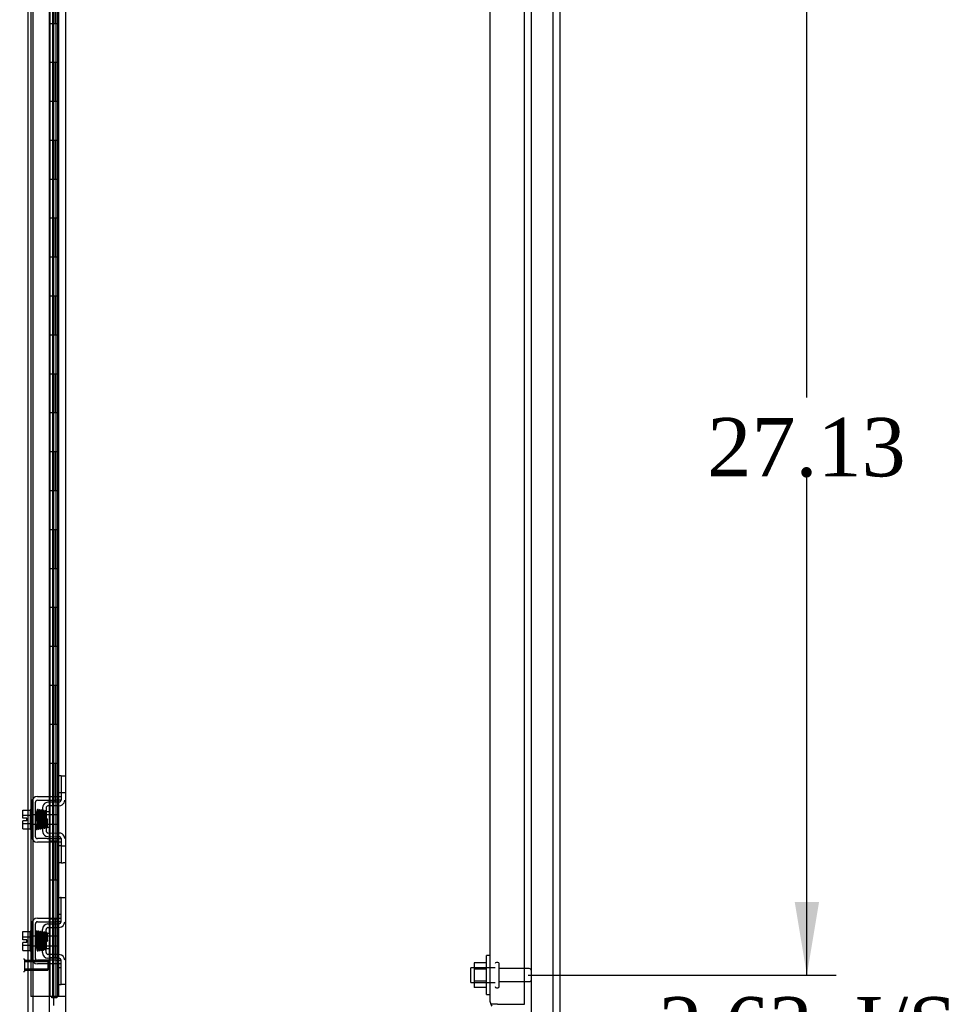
# Model space of a CAD drawing. Header units: inches. Extents: x 1 to 359, y -2 to 239.
# Tile 23 of 46: x 168 to 192, y 92 to 118. Entities that reach past the tile are written whole.
import ezdxf
from ezdxf.enums import TextEntityAlignment as Align
from ezdxf.lldxf.tags import DXFTag

# ---------------------------------------------------------------- set-up
doc = ezdxf.new("R2010")
doc.units = ezdxf.units.IN
doc.header["$MEASUREMENT"] = 0
for name, color, linetype in [('COM42667', 7, 'Continuous'), ('COM42780', 7, 'Continuous'), ('COM43132', 7, 'Continuous'), ('COM52167-9', 7, 'Continuous'), ('COM54746-56', 7, 'Continuous'), ('COM55738-22', 7, 'Continuous'), ('COM70220', 7, 'Continuous'), ('COM71188-1', 7, 'Continuous'), ('Default', 7, 'Continuous'), ('NTS166105', 7, 'Continuous'), ('SCC19011', 7, 'Continuous'), ('SPR20265', 7, 'Continuous'), ('STD26089', 7, 'Continuous'), ('STD26258', 7, 'Continuous'), ('WAF25035', 7, 'Continuous'), ('WAF25059', 7, 'Continuous')]:
    doc.layers.add(name, color=color, linetype=linetype)
doc.styles.add('SEACAD_Times_New_Roman', font='times.ttf')
tags = doc.linetypes.add('HIDDEN2', pattern=[0.1875, 0.125, -0.0625]).pattern_tags.tags
tags[6:7] = [DXFTag(74, 4), DXFTag(75, 0), DXFTag(340, '0'), DXFTag(46, 0.0), DXFTag(50, 0.0), DXFTag(44, 0.0), DXFTag(45, 0.0)]
tags[4:5] = [DXFTag(74, 4), DXFTag(75, 0), DXFTag(340, '0'), DXFTag(46, 0.0), DXFTag(50, 0.0), DXFTag(44, 0.0), DXFTag(45, 0.0)]
doc.dimstyles.new('HAMMOND_(STH_-_300x200)', dxfattribs={"dimtxt": 1.5, "dimasz": 1.875, "dimexe": 0.75, "dimexo": 0.75, "dimgap": 0.375, "dimtad": 0, "dimtih": 1, "dimtoh": 1, "dimzin": 0, "dimdsep": 46, "dimtxsty": 'SEACAD_Times_New_Roman', "dimblk1": '_SE_FILLED', "dimblk2": '_SE_FILLED', "dimsah": 1, "dimcen": 0.75, "dimadec": 0, "dimazin": 0, "dimtfac": 0.8, "dimtofl": 0, "dimtmove": 0, "dimatfit": 3, "dimfxl": 0, "dimtolj": 1, "dimtzin": 0, "dimarcsym": 0})

# ---------------------------------------------------------------- blocks, each defined once
blk = doc.blocks.new('SE2')
at = {"layer": 'COM42667', "color": 7, "linetype": 'HIDDEN2'}
for p, q in [((168.674, 97.691), (168.93, 97.691)), ((168.93, 97.691), (168.99, 97.691)), ((168.99, 97.691), (169.157, 97.691)), ((169.157, 97.691), (169.282, 97.691)), ((169.282, 97.633), (169.282, 97.596)), ((168.531, 96.657), (168.531, 97.548)), ((168.626, 96.657), (168.626, 97.548)), ((168.674, 97.596), (168.93, 97.596)), ((168.93, 97.596), (168.99, 97.596)), ((168.99, 97.596), (169.157, 97.596)), ((169.282, 97.596), (169.157, 97.596)), ((168.93, 96.609), (168.674, 96.609)), ((168.93, 96.514), (168.674, 96.514)), ((168.93, 96.609), (168.99, 96.609)), ((168.99, 96.514), (168.93, 96.514)), ((168.99, 96.609), (169.157, 96.609)), ((169.157, 96.514), (168.99, 96.514)), ((169.157, 96.609), (169.282, 96.609)), ((169.282, 96.514), (169.157, 96.514)), ((169.282, 96.609), (169.282, 96.571)), ((168.531, 93.533), (168.531, 94.424)), ((168.626, 93.533), (168.626, 94.424)), ((168.674, 94.567), (169.157, 94.567)), ((168.674, 94.472), (169.157, 94.472)), ((169.157, 94.567), (169.282, 94.567)), ((169.282, 94.472), (169.157, 94.472)), ((169.157, 93.485), (168.674, 93.485)), ((169.157, 93.39), (168.674, 93.39)), ((169.157, 93.485), (169.282, 93.485)), ((169.282, 93.39), (169.157, 93.39))]:
    blk.add_line(p, q, dxfattribs=at)
for centre, radius, start, end in [((168.674, 97.548), 0.143, 90, 180), ((168.674, 97.548), 0.048, 90, 180), ((168.674, 96.657), 0.143, 180, 270), ((168.674, 96.657), 0.048, 180, 270), ((168.674, 94.424), 0.143, 90, 180), ((168.674, 94.424), 0.048, 90, 180), ((168.674, 93.533), 0.143, 180, 270), ((168.674, 93.533), 0.048, 180, 270)]:
    blk.add_arc(centre, radius, start, end, dxfattribs=at)
at = {"layer": 'COM42780', "color": 7, "linetype": 'HIDDEN2'}
for p, q in [((169.285, 98.218), (169.217, 98.218)), ((169.217, 98.218), (169.217, 97.781)), ((169.285, 98.218), (169.285, 97.781)), ((169.285, 98.218), (169.335, 98.218)), ((169.335, 98.218), (169.377, 98.218)), ((169.285, 97.781), (169.217, 97.781)), ((169.282, 97.781), (169.282, 97.633)), ((169.335, 97.781), (169.285, 97.781)), ((169.377, 97.781), (169.335, 97.781)), ((168.805, 97.399), (168.805, 96.805)), ((168.945, 97.542), (168.891, 97.531)), ((168.9, 97.399), (168.9, 96.805)), ((169.235, 97.547), (168.945, 97.542)), ((169.236, 97.452), (168.947, 97.447)), ((168.995, 97.297), (168.9, 97.297)), ((168.995, 96.907), (168.995, 97.297)), ((168.9, 96.907), (168.995, 96.907)), ((168.891, 96.674), (168.945, 96.662)), ((168.945, 96.662), (169.235, 96.657)), ((168.947, 96.757), (169.236, 96.752)), ((169.285, 96.424), (169.217, 96.424)), ((169.217, 96.424), (169.217, 95.987)), ((169.282, 96.571), (169.282, 96.424)), ((169.285, 96.424), (169.285, 95.987)), ((169.285, 96.424), (169.335, 96.424)), ((169.335, 96.424), (169.377, 96.424)), ((169.285, 95.987), (169.217, 95.987)), ((169.285, 95.987), (169.335, 95.987)), ((169.377, 95.987), (169.335, 95.987)), ((169.217, 94.657), (169.217, 95.094)), ((169.217, 95.094), (169.268, 95.094)), ((169.282, 95.094), (169.268, 95.094)), ((169.282, 94.844), (169.282, 95.094)), ((169.282, 95.094), (169.377, 95.094)), ((169.268, 94.657), (169.217, 94.657)), ((169.268, 94.657), (169.282, 94.657)), ((169.282, 94.471), (169.282, 94.844)), ((168.945, 94.418), (169.235, 94.423)), ((168.805, 93.681), (168.805, 94.275)), ((168.9, 93.681), (168.9, 94.275)), ((168.995, 94.173), (168.9, 94.173)), ((168.947, 94.323), (169.236, 94.328)), ((168.995, 94.173), (168.995, 93.783)), ((168.9, 93.783), (168.995, 93.783)), ((169.236, 93.628), (168.947, 93.633)), ((169.235, 93.533), (168.945, 93.538)), ((169.282, 93.113), (169.282, 93.485)), ((169.217, 92.863), (169.217, 93.3)), ((169.217, 93.3), (169.268, 93.3)), ((169.282, 93.3), (169.268, 93.3)), ((169.282, 92.863), (169.282, 93.113)), ((169.217, 92.863), (169.268, 92.863)), ((169.268, 92.863), (169.282, 92.863)), ((169.377, 92.863), (169.282, 92.863))]:
    blk.add_line(p, q, dxfattribs=at)
for centre, radius, start, end in [((168.948, 97.399), 0.143, 113.3335, 180), ((168.948, 97.399), 0.048, 91, 180), ((169.234, 97.595), 0.048, 271, 0), ((169.234, 97.595), 0.143, 271, 333.0918), ((169.234, 97.595), 0.143, 333.0918, 0), ((168.948, 96.805), 0.143, 180, 246.6665), ((168.948, 96.805), 0.048, 180, 269), ((169.234, 96.609), 0.048, 0, 89), ((169.234, 96.609), 0.143, 26.9082, 89), ((169.234, 96.609), 0.143, 0, 26.9082), ((168.948, 94.275), 0.143, 91, 180), ((169.234, 94.471), 0.048, 271, 0), ((169.234, 94.471), 0.143, 271, 0), ((168.948, 94.275), 0.048, 91, 180), ((168.948, 93.681), 0.143, 180, 269), ((168.948, 93.681), 0.048, 180, 269), ((169.234, 93.485), 0.143, 0, 89), ((169.234, 93.485), 0.048, 0, 89)]:
    blk.add_arc(centre, radius, start, end, dxfattribs=at)
at = {"layer": 'COM43132', "color": 7, "linetype": 'HIDDEN2'}
for p, q in [((180.313, 92.413), (180.313, 148.043)), ((181.188, 92.353), (181.188, 148.103)), ((180.313, 92.413), (180.313, 92.412)), ((180.313, 92.413), (180.313, 92.413)), ((180.498, 92.353), (180.349, 92.353)), ((180.498, 92.353), (181.188, 92.353))]:
    blk.add_line(p, q, dxfattribs=at)
for start, end in [(180, 180.0589), (180.1208, 216.194)]:
    blk.add_arc((180.498, 92.413), 0.185, start, end, dxfattribs=at)
blk.add_open_spline([(180.349, 92.353), (180.337, 92.363), (180.328, 92.373), (180.319, 92.388), (180.317, 92.393), (180.314, 92.403), (180.313, 92.408), (180.313, 92.413)], degree=3, knots=[0, 0, 0, 0, 0.5, 0.5, 0.75, 0.75, 1, 1, 1, 1], dxfattribs=at)
at = {"layer": 'COM52167-9', "color": 7, "linetype": 'Continuous'}
blk.add_line((168.99, 91.353), (168.99, 149.75), dxfattribs=at)
at = {"layer": 'COM52167-9', "color": 7, "linetype": 'HIDDEN2'}
blk.add_line((169.095, 92.326), (169.095, 126.488), dxfattribs=at)
at = {"layer": 'COM54746-56', "color": 7, "linetype": 'HIDDEN2'}
for p, q in [((168.504, 148.551), (168.504, 92.551)), ((169.059, 148.551), (169.059, 92.551)), ((169.159, 92.551), (169.159, 148.551)), ((169.109, 117.551), (169.109, 118.551)), ((169.15, 117.551), (169.15, 118.551)), ((169.226, 117.551), (169.226, 118.551)), ((169.098, 116.551), (169.098, 117.551)), ((169.195, 117.551), (169.226, 117.551)), ((169.221, 117.551), (169.221, 116.551)), ((169.226, 116.551), (169.226, 117.551)), ((169.109, 115.551), (169.109, 116.551)), ((169.15, 115.551), (169.15, 116.551)), ((169.195, 116.551), (169.226, 116.551)), ((169.226, 115.551), (169.226, 116.551)), ((169.098, 114.551), (169.098, 115.551)), ((169.195, 115.551), (169.226, 115.551)), ((169.221, 115.551), (169.221, 114.551)), ((169.226, 114.551), (169.226, 115.551)), ((169.109, 113.551), (169.109, 114.551)), ((169.15, 113.551), (169.15, 114.551)), ((169.195, 114.551), (169.226, 114.551)), ((169.226, 113.551), (169.226, 114.551)), ((169.098, 112.551), (169.098, 113.551)), ((169.195, 113.551), (169.226, 113.551)), ((169.221, 113.551), (169.221, 112.551)), ((169.226, 112.551), (169.226, 113.551)), ((169.109, 111.551), (169.109, 112.551)), ((169.15, 111.551), (169.15, 112.551)), ((169.195, 112.551), (169.226, 112.551)), ((169.226, 111.551), (169.226, 112.551)), ((169.098, 110.551), (169.098, 111.551)), ((169.195, 111.551), (169.226, 111.551)), ((169.221, 111.551), (169.221, 110.551)), ((169.226, 110.551), (169.226, 111.551)), ((169.109, 109.551), (169.109, 110.551)), ((169.15, 109.551), (169.15, 110.551)), ((169.195, 110.551), (169.226, 110.551)), ((169.226, 109.551), (169.226, 110.551)), ((169.098, 108.551), (169.098, 109.551)), ((169.195, 109.551), (169.226, 109.551)), ((169.221, 109.551), (169.221, 108.551)), ((169.226, 108.551), (169.226, 109.551)), ((169.109, 107.551), (169.109, 108.551)), ((169.15, 107.551), (169.15, 108.551)), ((169.195, 108.551), (169.226, 108.551)), ((169.226, 107.551), (169.226, 108.551)), ((169.098, 106.551), (169.098, 107.551)), ((169.195, 107.551), (169.226, 107.551)), ((169.221, 107.551), (169.221, 106.551)), ((169.226, 106.551), (169.226, 107.551)), ((169.109, 105.551), (169.109, 106.551)), ((169.15, 105.551), (169.15, 106.551)), ((169.195, 106.551), (169.226, 106.551)), ((169.226, 105.551), (169.226, 106.551)), ((169.098, 104.551), (169.098, 105.551)), ((169.195, 105.551), (169.226, 105.551)), ((169.221, 105.551), (169.221, 104.551)), ((169.226, 104.551), (169.226, 105.551)), ((169.109, 103.551), (169.109, 104.551)), ((169.15, 103.551), (169.15, 104.551)), ((169.195, 104.551), (169.226, 104.551)), ((169.226, 103.551), (169.226, 104.551)), ((169.098, 102.551), (169.098, 103.551)), ((169.195, 103.551), (169.226, 103.551)), ((169.221, 103.551), (169.221, 102.551)), ((169.226, 102.551), (169.226, 103.551)), ((169.109, 101.551), (169.109, 102.551)), ((169.15, 101.551), (169.15, 102.551)), ((169.195, 102.551), (169.226, 102.551)), ((169.226, 101.551), (169.226, 102.551)), ((169.098, 100.551), (169.098, 101.551)), ((169.195, 101.551), (169.226, 101.551)), ((169.221, 101.551), (169.221, 100.551)), ((169.226, 100.551), (169.226, 101.551)), ((169.109, 99.551), (169.109, 100.551)), ((169.15, 99.551), (169.15, 100.551)), ((169.195, 100.551), (169.226, 100.551)), ((169.226, 99.551), (169.226, 100.551)), ((169.098, 98.551), (169.098, 99.551)), ((169.195, 99.551), (169.226, 99.551)), ((169.221, 99.551), (169.221, 98.551)), ((169.226, 98.551), (169.226, 99.551)), ((169.109, 97.551), (169.109, 98.551)), ((169.15, 97.551), (169.15, 98.551)), ((169.195, 98.551), (169.226, 98.551)), ((169.226, 97.551), (169.226, 98.551)), ((169.098, 96.551), (169.098, 97.551)), ((169.195, 97.551), (169.226, 97.551)), ((169.221, 97.551), (169.221, 96.551)), ((169.226, 96.551), (169.226, 97.551)), ((169.109, 95.551), (169.109, 96.551)), ((169.15, 95.551), (169.15, 96.551)), ((169.195, 96.551), (169.226, 96.551)), ((169.226, 95.551), (169.226, 96.551)), ((169.098, 94.551), (169.098, 95.551)), ((169.195, 95.551), (169.226, 95.551)), ((169.221, 95.551), (169.221, 94.551)), ((169.226, 94.551), (169.226, 95.551)), ((169.109, 93.551), (169.109, 94.551)), ((169.15, 93.551), (169.15, 94.551)), ((169.195, 94.551), (169.226, 94.551)), ((169.226, 93.551), (169.226, 94.551)), ((169.098, 92.551), (169.098, 93.551)), ((169.195, 93.551), (169.226, 93.551)), ((169.221, 93.551), (169.221, 92.551)), ((169.226, 92.551), (169.226, 93.551)), ((168.99, 92.551), (168.504, 92.551))]:
    blk.add_line(p, q, dxfattribs=at)
at = {"layer": 'COM54746-56', "color": 7, "linetype": 'Continuous'}
for p, q in [((168.992, 118.551), (168.992, 117.551)), ((169.195, 118.551), (169.195, 117.551)), ((168.992, 117.551), (169.195, 117.551)), ((168.992, 117.551), (169.195, 117.551)), ((168.992, 117.551), (168.992, 116.551)), ((169.195, 117.551), (169.195, 116.551)), ((168.992, 116.551), (168.992, 115.551)), ((168.992, 116.551), (169.195, 116.551)), ((168.992, 116.551), (169.195, 116.551)), ((169.195, 116.551), (169.195, 115.551)), ((168.992, 115.551), (169.195, 115.551)), ((168.992, 115.551), (169.195, 115.551)), ((168.992, 115.551), (168.992, 114.551)), ((169.195, 115.551), (169.195, 114.551)), ((168.992, 114.551), (168.992, 113.551)), ((168.992, 114.551), (169.195, 114.551)), ((168.992, 114.551), (169.195, 114.551)), ((169.195, 114.551), (169.195, 113.551)), ((168.992, 113.551), (169.195, 113.551)), ((168.992, 113.551), (169.195, 113.551)), ((168.992, 113.551), (168.992, 112.551)), ((169.195, 113.551), (169.195, 112.551)), ((168.992, 112.551), (168.992, 111.551)), ((168.992, 112.551), (169.195, 112.551)), ((168.992, 112.551), (169.195, 112.551)), ((169.195, 112.551), (169.195, 111.551)), ((168.992, 111.551), (169.195, 111.551)), ((168.992, 111.551), (169.195, 111.551)), ((168.992, 111.551), (168.992, 110.551)), ((169.195, 111.551), (169.195, 110.551)), ((168.992, 110.551), (168.992, 109.551)), ((168.992, 110.551), (169.195, 110.551)), ((168.992, 110.551), (169.195, 110.551)), ((169.195, 110.551), (169.195, 109.551)), ((168.992, 109.551), (169.195, 109.551)), ((168.992, 109.551), (169.195, 109.551)), ((168.992, 109.551), (168.992, 108.551)), ((169.195, 109.551), (169.195, 108.551)), ((168.992, 108.551), (168.992, 107.551)), ((168.992, 108.551), (169.195, 108.551)), ((168.992, 108.551), (169.195, 108.551)), ((169.195, 108.551), (169.195, 107.551)), ((168.992, 107.551), (169.195, 107.551)), ((168.992, 107.551), (169.195, 107.551)), ((168.992, 107.551), (168.992, 106.551)), ((169.195, 107.551), (169.195, 106.551)), ((168.992, 106.551), (168.992, 105.551)), ((168.992, 106.551), (169.195, 106.551)), ((168.992, 106.551), (169.195, 106.551)), ((169.195, 106.551), (169.195, 105.551)), ((168.992, 105.551), (169.195, 105.551)), ((168.992, 105.551), (169.195, 105.551)), ((168.992, 105.551), (168.992, 104.551)), ((169.195, 105.551), (169.195, 104.551)), ((168.992, 104.551), (168.992, 103.551)), ((168.992, 104.551), (169.195, 104.551)), ((168.992, 104.551), (169.195, 104.551)), ((169.195, 104.551), (169.195, 103.551)), ((168.992, 103.551), (169.195, 103.551)), ((168.992, 103.551), (169.195, 103.551)), ((168.992, 103.551), (168.992, 102.551)), ((169.195, 103.551), (169.195, 102.551)), ((168.992, 102.551), (168.992, 101.551)), ((168.992, 102.551), (169.195, 102.551)), ((168.992, 102.551), (169.195, 102.551)), ((169.195, 102.551), (169.195, 101.551)), ((168.992, 101.551), (169.195, 101.551)), ((168.992, 101.551), (169.195, 101.551)), ((168.992, 101.551), (168.992, 100.551)), ((169.195, 101.551), (169.195, 100.551)), ((168.992, 100.551), (168.992, 99.551)), ((168.992, 100.551), (169.195, 100.551)), ((168.992, 100.551), (169.195, 100.551)), ((169.195, 100.551), (169.195, 99.551)), ((168.992, 99.551), (169.195, 99.551)), ((168.992, 99.551), (169.195, 99.551)), ((168.992, 99.551), (168.992, 98.551)), ((169.195, 99.551), (169.195, 98.551)), ((168.992, 98.551), (168.992, 97.551)), ((168.992, 98.551), (169.195, 98.551)), ((168.992, 98.551), (169.195, 98.551)), ((169.195, 98.551), (169.195, 97.551)), ((168.992, 97.551), (169.195, 97.551)), ((168.992, 97.551), (169.195, 97.551)), ((168.992, 97.551), (168.992, 96.551)), ((169.195, 97.551), (169.195, 96.551)), ((168.992, 96.551), (168.992, 95.551)), ((168.992, 96.551), (169.195, 96.551)), ((168.992, 96.551), (169.195, 96.551)), ((169.195, 96.551), (169.195, 95.551)), ((168.992, 95.551), (169.195, 95.551)), ((168.992, 95.551), (169.195, 95.551)), ((168.992, 95.551), (168.992, 94.551)), ((169.195, 95.551), (169.195, 94.551)), ((168.992, 94.551), (168.992, 93.551)), ((168.992, 94.551), (169.195, 94.551)), ((168.992, 94.551), (169.195, 94.551)), ((169.195, 94.551), (169.195, 93.551)), ((168.992, 93.551), (169.195, 93.551)), ((168.992, 93.551), (169.195, 93.551)), ((168.992, 93.551), (168.992, 92.551)), ((169.195, 93.551), (169.195, 92.551)), ((168.992, 92.551), (168.99, 92.551)), ((169.195, 92.551), (168.992, 92.551)), ((169.046, 92.516), (169.046, 92.542)), ((169.046, 92.542), (169.096, 92.542)), ((169.096, 92.516), (169.046, 92.516)), ((169.059, 92.551), (169.059, 92.542)), ((169.121, 92.542), (169.096, 92.542)), ((169.121, 92.516), (169.096, 92.516)), ((169.121, 92.542), (169.171, 92.542)), ((169.171, 92.516), (169.121, 92.516)), ((169.159, 92.542), (169.159, 92.551)), ((169.171, 92.542), (169.171, 92.516)), ((169.407, 92.551), (169.195, 92.551))]:
    blk.add_line(p, q, dxfattribs=at)
at = {"layer": 'COM55738-22', "color": 7, "linetype": 'HIDDEN2'}
for p, q in [((181.375, 90.56), (181.375, 150.31)), ((181.928, 90.56), (181.928, 150.31))]:
    blk.add_line(p, q, dxfattribs=at)
at = {"layer": 'COM70220', "color": 7, "linetype": 'HIDDEN2'}
blk.add_line((168.565, 91.872), (168.565, 149.019), dxfattribs=at)
at = {"layer": 'COM71188-1', "color": 7, "linetype": 'Continuous'}
for p, q in [((182.095, 150.413), (182.095, 90.478)), ((169.407, 91.758), (169.407, 149.133))]:
    blk.add_line(p, q, dxfattribs=at)
at = {"layer": 'COM71188-1', "color": 7, "linetype": 'HIDDEN2'}
blk.add_line((168.44, 91.758), (168.44, 149.133), dxfattribs=at)
at = {"layer": 'NTS166105', "color": 7, "linetype": 'HIDDEN2'}
for p, q in [((179.897, 93.419), (179.897, 93.257)), ((180.217, 93.419), (179.897, 93.419)), ((179.897, 93.257), (179.897, 92.948)), ((180.217, 93.257), (179.897, 93.257)), ((179.897, 92.948), (179.897, 92.787)), ((180.217, 92.948), (179.897, 92.948)), ((180.217, 92.787), (179.897, 92.787))]:
    blk.add_line(p, q, dxfattribs=at)
at = {"layer": 'SCC19011', "color": 7, "linetype": 'HIDDEN2'}
for p, q in [((168.305, 97.343), (168.486, 97.343)), ((168.305, 97.211), (168.305, 97.343)), ((168.305, 97.211), (168.486, 97.211)), ((168.305, 97.136), (168.305, 97.211)), ((168.4, 97.136), (168.305, 97.136)), ((168.4, 97.068), (168.4, 97.136)), ((169.218, 97.224), (168.486, 97.224)), ((169.218, 97.224), (169.218, 96.98)), ((168.305, 96.993), (168.305, 97.068)), ((168.4, 97.068), (168.305, 97.068)), ((168.305, 96.993), (168.486, 96.993)), ((168.305, 96.861), (168.305, 96.993)), ((168.486, 96.98), (169.218, 96.98)), ((168.305, 96.861), (168.486, 96.861)), ((168.305, 94.219), (168.486, 94.219)), ((168.305, 94.087), (168.305, 94.219)), ((168.305, 94.087), (168.486, 94.087)), ((168.305, 94.012), (168.305, 94.087)), ((169.218, 94.1), (168.486, 94.1)), ((169.218, 94.1), (169.218, 93.856)), ((168.4, 94.012), (168.305, 94.012)), ((168.305, 93.869), (168.305, 93.944)), ((168.4, 93.944), (168.305, 93.944)), ((168.305, 93.869), (168.486, 93.869)), ((168.305, 93.737), (168.305, 93.869)), ((168.4, 93.944), (168.4, 94.012)), ((168.486, 93.856), (169.218, 93.856)), ((168.305, 93.737), (168.486, 93.737))]:
    blk.add_line(p, q, dxfattribs=at)
at = {"layer": 'SPR20265', "color": 7, "linetype": 'HIDDEN2'}
for p, q in [((168.939, 97.102), (168.914, 97.102)), ((168.939, 93.978), (168.904, 93.978))]:
    blk.add_line(p, q, dxfattribs=at)
for centre, radius, start, end in [((173.576, 97.28), 4.954, 180.0627, 184.8324), ((173.549, 97.279), 4.891, 180.0417, 184.8553), ((173.576, 93.801), 4.954, 175.1676, 179.9373), ((168.759, 94.203), 0.0181, 0.2962, 180.6354), ((173.549, 93.802), 4.891, 179.5941, 179.9583)]:
    blk.add_arc(centre, radius, start, end, dxfattribs=at)
for start_param, end_param in [(3.144225, 6.283185), (0, 0.029803)]:
    blk.add_ellipse((168.64, 97.275), major_axis=(-0.0175, 0), ratio=0.707107, start_param=start_param, end_param=end_param, dxfattribs=at)
blk.add_ellipse((168.64, 93.806), major_axis=(-0.0175, 0), ratio=0.707107, dxfattribs=at)
for points, knots in [([(168.664, 97.33), (168.664, 97.329), (168.663, 97.32), (168.661, 97.295), (168.66, 97.259), (168.659, 97.245)], [0.1004609, 0.1004609, 0.1004609, 0.1004609, 0.1067733, 0.2186198, 0.288347, 0.288347, 0.288347, 0.288347]), ([(168.702, 97.338), (168.702, 97.341), (168.701, 97.347), (168.695, 97.354), (168.688, 97.357), (168.681, 97.357), (168.674, 97.354), (168.669, 97.35), (168.667, 97.344), (168.666, 97.341), (168.666, 97.339)], [0, 0, 0, 0, 0.156089, 0.311601, 0.454811, 0.580816, 0.702069, 0.815536, 0.915769, 1, 1, 1, 1]), ([(168.667, 97.338), (168.668, 97.334), (168.669, 97.327), (168.672, 97.278), (168.675, 97.203), (168.678, 97.124), (168.68, 97.059), (168.682, 97.01), (168.684, 96.965), (168.686, 96.925), (168.688, 96.893), (168.69, 96.872), (168.691, 96.864), (168.692, 96.864), (168.692, 96.864)], [0, 0, 0, 0, 0.1061362, 0.2174647, 0.333926, 0.4557017, 0.5188968, 0.5834438, 0.6493904, 0.7166983, 0.7853922, 0.8555186, 0.9270505, 0.9466489, 0.9466489, 0.9466489, 0.9466489]), ([(168.725, 96.875), (168.725, 96.875), (168.724, 96.876), (168.722, 96.899), (168.719, 96.948), (168.717, 97), (168.716, 97.045), (168.714, 97.093), (168.712, 97.144), (168.711, 97.193), (168.709, 97.24), (168.707, 97.281), (168.705, 97.313), (168.703, 97.335), (168.702, 97.339), (168.701, 97.341)], [0.0603561, 0.0603561, 0.0603561, 0.0603561, 0.1038936, 0.2137208, 0.3293588, 0.3897246, 0.4515679, 0.5148967, 0.5797272, 0.6460597, 0.7138612, 0.7831568, 0.8539667, 0.9262377, 1, 1, 1, 1]), ([(168.715, 97.329), (168.714, 97.321), (168.712, 97.307), (168.71, 97.268), (168.709, 97.244), (168.709, 97.24)], [0, 0, 0, 0, 0.1246717, 0.2494602, 0.2700157, 0.2700157, 0.2700157, 0.2700157]), ([(168.751, 97.334), (168.75, 97.335), (168.75, 97.336), (168.749, 97.339), (168.748, 97.342), (168.745, 97.344), (168.743, 97.346), (168.74, 97.347), (168.735, 97.348), (168.729, 97.348), (168.722, 97.344), (168.716, 97.335), (168.715, 97.329), (168.714, 97.325)], [0.0509784, 0.0509784, 0.0509784, 0.0509784, 0.0816467, 0.1201913, 0.1592904, 0.2003164, 0.2443071, 0.2919704, 0.3437824, 0.4630609, 0.6155091, 0.7972418, 1, 1, 1, 1]), ([(168.717, 97.326), (168.717, 97.327), (168.719, 97.325), (168.721, 97.3), (168.723, 97.251), (168.725, 97.199), (168.727, 97.155), (168.729, 97.108), (168.73, 97.06), (168.732, 97.012), (168.734, 96.968), (168.736, 96.929), (168.738, 96.9), (168.739, 96.88), (168.741, 96.877), (168.741, 96.875)], [0.053432, 0.053432, 0.053432, 0.053432, 0.1058673, 0.2171381, 0.3338118, 0.3944484, 0.4564245, 0.5197508, 0.5844221, 0.6504012, 0.7176964, 0.7863335, 0.8562538, 0.9274659, 1, 1, 1, 1]), ([(168.776, 96.879), (168.775, 96.881), (168.773, 96.887), (168.77, 96.933), (168.768, 96.991), (168.766, 97.047), (168.764, 97.093), (168.762, 97.141), (168.761, 97.189), (168.759, 97.234), (168.757, 97.273), (168.755, 97.305), (168.753, 97.327), (168.752, 97.335), (168.751, 97.336), (168.751, 97.335)], [0, 0, 0, 0, 0.1045038, 0.2144634, 0.330083, 0.3903051, 0.451994, 0.5151688, 0.5798125, 0.6459641, 0.7136653, 0.7828829, 0.8536605, 0.9260423, 0.9527188, 0.9527188, 0.9527188, 0.9527188]), ([(168.765, 97.323), (168.764, 97.318), (168.762, 97.296), (168.76, 97.257), (168.759, 97.234)], [0.1071892, 0.1071892, 0.1071892, 0.1071892, 0.2193565, 0.3334396, 0.3334396, 0.3334396, 0.3334396]), ([(168.803, 97.318), (168.803, 97.323), (168.802, 97.329), (168.795, 97.337), (168.789, 97.34), (168.784, 97.341), (168.781, 97.341), (168.777, 97.34), (168.774, 97.338), (168.771, 97.335), (168.768, 97.331), (168.767, 97.327), (168.767, 97.325), (168.767, 97.323)], [0, 0, 0, 0, 0.314139, 0.451364, 0.572135, 0.625408, 0.67627, 0.728029, 0.781154, 0.835554, 0.89067, 0.945715, 1, 1, 1, 1]), ([(168.768, 97.32), (168.769, 97.314), (168.77, 97.303), (168.772, 97.266), (168.774, 97.22), (168.776, 97.17), (168.778, 97.12), (168.78, 97.06), (168.783, 96.996), (168.785, 96.941), (168.788, 96.906), (168.79, 96.887), (168.792, 96.878), (168.796, 96.872), (168.803, 96.868), (168.81, 96.867), (168.816, 96.868), (168.823, 96.873), (168.826, 96.879), (168.829, 96.891), (168.831, 96.917), (168.833, 96.952), (168.834, 96.971), (168.834, 96.978)], [0, 0, 0, 0, 0.0498062, 0.0966276, 0.140488, 0.1813946, 0.2193247, 0.2542949, 0.3151029, 0.3652644, 0.4095039, 0.4485899, 0.4658122, 0.4799438, 0.4861373, 0.4916742, 0.500166, 0.5061157, 0.5157515, 0.5507685, 0.6061814, 0.6406611, 0.6597863, 0.6597863, 0.6597863, 0.6597863]), ([(168.823, 96.896), (168.823, 96.896), (168.823, 96.902), (168.821, 96.925), (168.819, 96.959), (168.818, 96.998), (168.816, 97.048), (168.814, 97.109), (168.811, 97.176), (168.809, 97.242), (168.806, 97.298), (168.804, 97.314), (168.803, 97.322)], [0.5362763, 0.5362763, 0.5362763, 0.5362763, 0.5625298, 0.6122564, 0.6441552, 0.6807294, 0.7220204, 0.7680595, 0.8188387, 0.874429, 0.9347864, 1, 1, 1, 1]), ([(168.816, 97.317), (168.815, 97.314), (168.814, 97.309), (168.811, 97.278), (168.81, 97.249), (168.809, 97.232), (168.809, 97.23)], [0, 0, 0, 0, 0.0492216, 0.0955582, 0.1390455, 0.1445963, 0.1445963, 0.1445963, 0.1445963]), ([(168.852, 97.316), (168.852, 97.317), (168.851, 97.32), (168.85, 97.324), (168.847, 97.327), (168.843, 97.331), (168.837, 97.334), (168.83, 97.333), (168.824, 97.331), (168.819, 97.326), (168.816, 97.32), (168.816, 97.316), (168.815, 97.314)], [0, 0, 0, 0, 0.063176, 0.129473, 0.197366, 0.265212, 0.394679, 0.515177, 0.639946, 0.76535, 0.886036, 1, 1, 1, 1]), ([(168.816, 97.313), (168.817, 97.312), (168.819, 97.308), (168.822, 97.27), (168.825, 97.207), (168.828, 97.138), (168.83, 97.079), (168.831, 97.034), (168.833, 96.992), (168.835, 96.954), (168.837, 96.923), (168.839, 96.901), (168.84, 96.89), (168.841, 96.89), (168.842, 96.89)], [0.0138524, 0.0138524, 0.0138524, 0.0138524, 0.1062824, 0.2178177, 0.3344917, 0.4564531, 0.5197117, 0.5842959, 0.6502411, 0.7175013, 0.7860951, 0.8560626, 0.9273599, 0.9665702, 0.9665702, 0.9665702, 0.9665702]), ([(168.876, 96.897), (168.875, 96.897), (168.874, 96.899), (168.871, 96.927), (168.869, 96.975), (168.867, 97.024), (168.865, 97.066), (168.864, 97.11), (168.862, 97.155), (168.86, 97.199), (168.858, 97.239), (168.857, 97.274), (168.855, 97.3), (168.853, 97.316), (168.852, 97.317), (168.851, 97.318)], [0.0386163, 0.0386163, 0.0386163, 0.0386163, 0.1041999, 0.2141673, 0.3298094, 0.3901346, 0.4519229, 0.5151799, 0.5799285, 0.646185, 0.7139159, 0.7831552, 0.853933, 0.9262015, 0.98991, 0.98991, 0.98991, 0.98991]), ([(168.926, 96.903), (168.925, 96.906), (168.923, 96.913), (168.921, 96.944), (168.919, 96.984), (168.917, 97.029), (168.915, 97.076), (168.913, 97.132), (168.91, 97.192), (168.908, 97.246), (168.905, 97.283), (168.904, 97.303), (168.9, 97.32), (168.884, 97.327), (168.875, 97.324), (168.87, 97.319), (168.866, 97.313), (168.864, 97.301), (168.862, 97.276), (168.86, 97.247), (168.859, 97.23), (168.859, 97.225)], [0, 0, 0, 0, 0.0490514, 0.0952673, 0.1386509, 0.1791504, 0.2167305, 0.2513805, 0.3114904, 0.3611945, 0.4050506, 0.4434983, 0.4785021, 0.4956238, 0.5070082, 0.5143821, 0.5252034, 0.5593817, 0.6109134, 0.643602, 0.6601314, 0.6601314, 0.6601314, 0.6601314]), ([(168.87, 97.297), (168.869, 97.297), (168.87, 97.291), (168.872, 97.27), (168.873, 97.235), (168.875, 97.197), (168.877, 97.147), (168.879, 97.088), (168.882, 97.025), (168.885, 96.965), (168.888, 96.915), (168.89, 96.905), (168.891, 96.899)], [0.5328988, 0.5328988, 0.5328988, 0.5328988, 0.5569074, 0.6092128, 0.6423045, 0.6799166, 0.7220481, 0.7687139, 0.8198491, 0.8754774, 0.935522, 1, 1, 1, 1]), ([(168.678, 96.864), (168.679, 96.87), (168.681, 96.895), (168.683, 96.939), (168.684, 96.965)], [0.1085336, 0.1085336, 0.1085336, 0.1085336, 0.2217151, 0.3383123, 0.3383123, 0.3383123, 0.3383123]), ([(168.692, 96.866), (168.692, 96.865), (168.693, 96.864), (168.694, 96.862), (168.695, 96.859), (168.697, 96.857), (168.7, 96.855), (168.703, 96.853), (168.708, 96.852), (168.714, 96.853), (168.721, 96.858), (168.727, 96.867), (168.728, 96.873), (168.728, 96.877)], [0.0725895, 0.0725895, 0.0725895, 0.0725895, 0.0862289, 0.1249883, 0.163044, 0.2021154, 0.2436891, 0.2889083, 0.338607, 0.4554382, 0.607761, 0.7920008, 1, 1, 1, 1]), ([(168.728, 96.873), (168.729, 96.881), (168.731, 96.897), (168.733, 96.937), (168.734, 96.963), (168.734, 96.967)], [0, 0, 0, 0, 0.1263356, 0.2522274, 0.2747382, 0.2747382, 0.2747382, 0.2747382]), ([(168.741, 96.878), (168.741, 96.875), (168.742, 96.871), (168.745, 96.866), (168.749, 96.862), (168.755, 96.859), (168.762, 96.859), (168.769, 96.862), (168.773, 96.866), (168.776, 96.872), (168.777, 96.876), (168.777, 96.877)], [0, 0, 0, 0, 0.147667, 0.223434, 0.298136, 0.43794, 0.563031, 0.685887, 0.803032, 0.90871, 1, 1, 1, 1]), ([(168.776, 96.875), (168.777, 96.878), (168.779, 96.883), (168.782, 96.923), (168.783, 96.957), (168.784, 96.972)], [0, 0, 0, 0, 0.1086563, 0.2221233, 0.29424, 0.29424, 0.29424, 0.29424]), ([(168.842, 96.893), (168.842, 96.892), (168.842, 96.89), (168.842, 96.887), (168.843, 96.885), (168.845, 96.882), (168.847, 96.88), (168.851, 96.877), (168.856, 96.875), (168.863, 96.876), (168.871, 96.879), (168.877, 96.887), (168.877, 96.893), (168.878, 96.897)], [0, 0, 0, 0, 0.035882, 0.073188, 0.112909, 0.155738, 0.202044, 0.251913, 0.361271, 0.485727, 0.637722, 0.812554, 1, 1, 1, 1]), ([(168.877, 96.893), (168.878, 96.898), (168.88, 96.906), (168.882, 96.939), (168.883, 96.967), (168.884, 96.982)], [0, 0, 0, 0, 0.0498287, 0.096661, 0.1398853, 0.1398853, 0.1398853, 0.1398853]), ([(168.89, 96.903), (168.89, 96.9), (168.891, 96.894), (168.897, 96.887), (168.905, 96.883), (168.912, 96.883), (168.918, 96.885), (168.923, 96.889), (168.926, 96.895), (168.926, 96.899), (168.926, 96.9)], [0, 0, 0, 0, 0.171749, 0.337669, 0.486578, 0.613302, 0.730062, 0.835396, 0.925606, 1, 1, 1, 1]), ([(168.927, 96.9), (168.928, 96.901), (168.929, 96.908), (168.931, 96.927), (168.932, 96.952), (168.934, 96.984), (168.936, 97.021), (168.937, 97.061), (168.938, 97.087), (168.939, 97.102)], [0.1262894, 0.1262894, 0.1262894, 0.1262894, 0.2522008, 0.3777822, 0.5029693, 0.6277666, 0.7522043, 0.8763068, 1, 1, 1, 1]), ([(168.64, 96.866), (168.64, 96.863), (168.641, 96.859), (168.644, 96.851), (168.65, 96.846), (168.656, 96.844), (168.661, 96.844), (168.664, 96.845), (168.667, 96.846), (168.67, 96.849), (168.673, 96.851), (168.675, 96.855), (168.676, 96.858), (168.676, 96.86), (168.676, 96.862)], [0, 0, 0, 0, 0.174153, 0.333945, 0.47646, 0.59716, 0.649734, 0.701139, 0.752042, 0.802639, 0.852867, 0.902545, 0.951555, 1, 1, 1, 1]), ([(168.676, 94.22), (168.676, 94.221), (168.676, 94.222), (168.675, 94.224), (168.674, 94.227), (168.673, 94.23), (168.671, 94.232), (168.668, 94.234), (168.665, 94.235), (168.66, 94.236), (168.654, 94.236), (168.647, 94.232), (168.641, 94.224), (168.64, 94.218), (168.64, 94.214)], [0.0247586, 0.0247586, 0.0247586, 0.0247586, 0.0394799, 0.0780267, 0.1170502, 0.1577954, 0.2011902, 0.2478129, 0.2979655, 0.3517973, 0.4729948, 0.6248981, 0.8034762, 1, 1, 1, 1]), ([(168.642, 94.215), (168.642, 94.215), (168.644, 94.213), (168.646, 94.182), (168.649, 94.128), (168.651, 94.073), (168.652, 94.026), (168.654, 93.976), (168.656, 93.925), (168.657, 93.875), (168.659, 93.83), (168.661, 93.791), (168.663, 93.761), (168.665, 93.743), (168.666, 93.74), (168.667, 93.74)], [0.041658, 0.041658, 0.041658, 0.041658, 0.1062331, 0.2177365, 0.3345116, 0.3951575, 0.4571173, 0.5204025, 0.5850154, 0.650919, 0.7181243, 0.7866617, 0.856475, 0.927577, 0.9945625, 0.9945625, 0.9945625, 0.9945625]), ([(168.701, 93.744), (168.7, 93.745), (168.699, 93.75), (168.696, 93.794), (168.693, 93.853), (168.691, 93.912), (168.689, 93.96), (168.688, 94.011), (168.686, 94.061), (168.684, 94.108), (168.683, 94.151), (168.681, 94.186), (168.679, 94.21), (168.677, 94.221), (168.676, 94.222), (168.676, 94.222)], [0.0084013, 0.0084013, 0.0084013, 0.0084013, 0.1047673, 0.2149815, 0.3308118, 0.3911182, 0.4528716, 0.5160814, 0.5807303, 0.6468516, 0.7144807, 0.783578, 0.8541849, 0.926338, 0.9626406, 0.9626406, 0.9626406, 0.9626406]), ([(168.691, 94.213), (168.69, 94.209), (168.687, 94.187), (168.685, 94.145), (168.684, 94.118), (168.684, 94.117)], [0.1075026, 0.1075026, 0.1075026, 0.1075026, 0.219859, 0.336958, 0.3455788, 0.3455788, 0.3455788, 0.3455788]), ([(168.728, 94.203), (168.728, 94.209), (168.727, 94.216), (168.72, 94.224), (168.714, 94.227), (168.71, 94.228), (168.706, 94.228), (168.702, 94.227), (168.699, 94.225), (168.696, 94.222), (168.694, 94.219), (168.692, 94.214), (168.692, 94.212), (168.692, 94.21)], [0, 0, 0, 0, 0.337377, 0.476585, 0.593946, 0.643993, 0.690857, 0.738213, 0.787078, 0.837877, 0.890521, 0.944659, 1, 1, 1, 1]), ([(168.693, 94.206), (168.694, 94.197), (168.696, 94.182), (168.698, 94.127), (168.701, 94.057), (168.704, 93.977), (168.707, 93.897), (168.709, 93.827), (168.712, 93.774), (168.714, 93.759), (168.715, 93.752)], [0, 0, 0, 0, 0.125356, 0.250547, 0.375714, 0.500726, 0.625702, 0.75054, 0.875328, 1, 1, 1, 1]), ([(168.75, 93.754), (168.749, 93.761), (168.747, 93.775), (168.744, 93.828), (168.742, 93.897), (168.739, 93.977), (168.736, 94.057), (168.733, 94.128), (168.731, 94.184), (168.729, 94.199), (168.728, 94.208)], [0, 0, 0, 0, 0.123677, 0.247763, 0.372182, 0.497025, 0.622181, 0.747773, 0.873664, 1, 1, 1, 1]), ([(168.741, 94.205), (168.74, 94.202), (168.738, 94.196), (168.736, 94.157), (168.734, 94.125), (168.734, 94.114)], [0, 0, 0, 0, 0.1069729, 0.2190176, 0.2772299, 0.2772299, 0.2772299, 0.2772299]), ([(168.741, 94.202), (168.742, 94.199), (168.744, 94.194), (168.747, 94.15), (168.75, 94.081), (168.753, 94.007), (168.755, 93.945), (168.757, 93.899), (168.759, 93.855), (168.76, 93.816), (168.762, 93.784), (168.764, 93.763), (168.766, 93.753), (168.767, 93.753), (168.767, 93.753)], [0.0031575, 0.0031575, 0.0031575, 0.0031575, 0.106276, 0.2177664, 0.3343795, 0.4562757, 0.5195077, 0.5840716, 0.6500082, 0.7172741, 0.7858907, 0.8559002, 0.9272657, 0.9562295, 0.9562295, 0.9562295, 0.9562295]), ([(168.801, 93.762), (168.8, 93.761), (168.799, 93.763), (168.797, 93.789), (168.794, 93.838), (168.792, 93.888), (168.791, 93.932), (168.789, 93.978), (168.787, 94.026), (168.785, 94.073), (168.784, 94.116), (168.782, 94.153), (168.78, 94.182), (168.778, 94.202), (168.777, 94.204), (168.776, 94.205)], [0.0493682, 0.0493682, 0.0493682, 0.0493682, 0.1041505, 0.2141198, 0.3297994, 0.3901531, 0.4519694, 0.5152557, 0.5800319, 0.6463064, 0.7140466, 0.7832821, 0.8540388, 0.9262663, 0.9997798, 0.9997798, 0.9997798, 0.9997798]), ([(168.851, 93.767), (168.85, 93.769), (168.849, 93.775), (168.846, 93.805), (168.844, 93.846), (168.842, 93.893), (168.84, 93.942), (168.838, 94.001), (168.836, 94.066), (168.833, 94.124), (168.831, 94.164), (168.829, 94.187), (168.825, 94.207), (168.81, 94.215), (168.798, 94.211), (168.791, 94.2), (168.79, 94.189), (168.787, 94.164), (168.785, 94.133), (168.784, 94.115), (168.784, 94.108)], [0, 0, 0, 0, 0.0490679, 0.095301, 0.1387049, 0.1792256, 0.2168316, 0.2515124, 0.3116979, 0.3614591, 0.4053465, 0.4437863, 0.4807605, 0.5002516, 0.5126381, 0.5301382, 0.5631975, 0.6133029, 0.6453829, 0.6655854, 0.6655854, 0.6655854, 0.6655854]), ([(168.794, 94.185), (168.794, 94.185), (168.795, 94.178), (168.797, 94.155), (168.799, 94.116), (168.8, 94.074), (168.802, 94.02), (168.805, 93.957), (168.807, 93.889), (168.81, 93.827), (168.813, 93.777), (168.815, 93.768), (168.816, 93.763)], [0.5252176, 0.5252176, 0.5252176, 0.5252176, 0.5500519, 0.604828, 0.6390024, 0.6775462, 0.720453, 0.7677407, 0.8193455, 0.8752892, 0.9355028, 1, 1, 1, 1]), ([(168.84, 94.185), (168.839, 94.18), (168.837, 94.158), (168.835, 94.123), (168.834, 94.104)], [0.1070599, 0.1070599, 0.1070599, 0.1070599, 0.2191639, 0.3205784, 0.3205784, 0.3205784, 0.3205784]), ([(168.878, 94.184), (168.878, 94.187), (168.877, 94.193), (168.871, 94.2), (168.864, 94.205), (168.858, 94.206), (168.852, 94.204), (168.848, 94.201), (168.845, 94.199), (168.844, 94.196), (168.842, 94.194), (168.842, 94.191), (168.842, 94.189), (168.842, 94.188)], [0, 0, 0, 0, 0.180774, 0.350248, 0.499828, 0.623642, 0.733222, 0.784403, 0.832779, 0.878274, 0.921007, 0.961361, 1, 1, 1, 1]), ([(168.842, 94.185), (168.843, 94.18), (168.845, 94.172), (168.847, 94.138), (168.849, 94.096), (168.851, 94.049), (168.853, 94.002), (168.855, 93.945), (168.857, 93.885), (168.86, 93.831), (168.862, 93.796), (168.865, 93.775), (168.867, 93.763), (168.877, 93.756), (168.884, 93.755), (168.891, 93.756), (168.897, 93.761), (168.901, 93.767), (168.904, 93.778), (168.906, 93.803), (168.908, 93.839), (168.91, 93.878), (168.912, 93.926), (168.913, 93.961), (168.914, 93.978)], [0, 0, 0, 0, 0.0498436, 0.0967002, 0.1405955, 0.1815314, 0.2194862, 0.2544765, 0.3152997, 0.3654619, 0.409652, 0.4485892, 0.4814188, 0.4889058, 0.495916, 0.5065238, 0.5135393, 0.5236157, 0.5577634, 0.6106645, 0.6440309, 0.6818562, 0.7241002, 0.764095, 0.764095, 0.764095, 0.764095]), ([(168.898, 93.783), (168.898, 93.784), (168.898, 93.79), (168.896, 93.812), (168.894, 93.846), (168.893, 93.884), (168.891, 93.934), (168.888, 93.992), (168.886, 94.055), (168.883, 94.116), (168.88, 94.168), (168.878, 94.181), (168.877, 94.188)], [0.5312571, 0.5312571, 0.5312571, 0.5312571, 0.5585929, 0.6096433, 0.6421085, 0.6791741, 0.7208841, 0.7672768, 0.8183419, 0.8741554, 0.9346781, 1, 1, 1, 1]), ([(168.891, 94.181), (168.89, 94.177), (168.888, 94.171), (168.886, 94.14), (168.885, 94.113), (168.884, 94.099)], [0, 0, 0, 0, 0.0491727, 0.0954645, 0.1386905, 0.1386905, 0.1386905, 0.1386905]), ([(168.926, 94.18), (168.926, 94.182), (168.926, 94.184), (168.925, 94.188), (168.922, 94.192), (168.919, 94.194), (168.916, 94.196), (168.911, 94.198), (168.905, 94.198), (168.899, 94.195), (168.894, 94.19), (168.891, 94.183), (168.89, 94.18), (168.89, 94.178)], [0, 0, 0, 0, 0.058977, 0.121112, 0.184968, 0.249019, 0.31194, 0.372841, 0.48981, 0.614536, 0.743768, 0.872723, 1, 1, 1, 1]), ([(168.892, 94.177), (168.892, 94.177), (168.893, 94.177), (168.894, 94.168), (168.896, 94.151), (168.897, 94.126), (168.899, 94.095), (168.901, 94.059), (168.902, 94.019), (168.903, 93.993), (168.904, 93.978)], [0.0491745, 0.0491745, 0.0491745, 0.0491745, 0.1247815, 0.2496118, 0.3745487, 0.4995316, 0.6245497, 0.7496304, 0.874808, 1, 1, 1, 1]), ([(168.939, 93.978), (168.938, 93.993), (168.937, 94.019), (168.936, 94.06), (168.934, 94.097), (168.932, 94.128), (168.931, 94.154), (168.929, 94.172), (168.927, 94.182), (168.926, 94.182), (168.926, 94.182)], [0, 0, 0, 0, 0.1236932, 0.2477957, 0.3722334, 0.4970307, 0.6222178, 0.7477992, 0.8737106, 0.9604174, 0.9604174, 0.9604174, 0.9604174]), ([(168.701, 93.74), (168.703, 93.744), (168.704, 93.752), (168.707, 93.793), (168.708, 93.828), (168.709, 93.84)], [0, 0, 0, 0, 0.1087369, 0.2223139, 0.2823724, 0.2823724, 0.2823724, 0.2823724]), ([(168.752, 93.749), (168.753, 93.754), (168.756, 93.776), (168.758, 93.819), (168.759, 93.845), (168.759, 93.847)], [0.1089671, 0.1089671, 0.1089671, 0.1089671, 0.2224256, 0.3403895, 0.3502806, 0.3502806, 0.3502806, 0.3502806]), ([(168.803, 93.759), (168.803, 93.765), (168.805, 93.775), (168.807, 93.81), (168.808, 93.838), (168.809, 93.851)], [0, 0, 0, 0, 0.0497131, 0.0964498, 0.1332447, 0.1332447, 0.1332447, 0.1332447]), ([(168.854, 93.773), (168.855, 93.781), (168.856, 93.804), (168.858, 93.839), (168.859, 93.855)], [0.1087958, 0.1087958, 0.1087958, 0.1087958, 0.2223565, 0.3065223, 0.3065223, 0.3065223, 0.3065223]), ([(168.666, 93.742), (168.666, 93.74), (168.666, 93.737), (168.668, 93.733), (168.67, 93.73), (168.674, 93.726), (168.68, 93.724), (168.687, 93.724), (168.694, 93.726), (168.699, 93.731), (168.702, 93.737), (168.702, 93.74), (168.702, 93.742)], [0, 0, 0, 0, 0.065589, 0.134096, 0.204, 0.273642, 0.405923, 0.527776, 0.652215, 0.775569, 0.89228, 1, 1, 1, 1]), ([(168.714, 93.756), (168.715, 93.75), (168.716, 93.744), (168.723, 93.736), (168.728, 93.733), (168.733, 93.732), (168.737, 93.732), (168.74, 93.733), (168.744, 93.735), (168.747, 93.738), (168.749, 93.742), (168.751, 93.746), (168.751, 93.748), (168.751, 93.75)], [0, 0, 0, 0, 0.324319, 0.462115, 0.581304, 0.633213, 0.682431, 0.732423, 0.783847, 0.836789, 0.89085, 0.94542, 1, 1, 1, 1]), ([(168.767, 93.755), (168.767, 93.754), (168.767, 93.752), (168.768, 93.749), (168.77, 93.747), (168.772, 93.744), (168.775, 93.742), (168.778, 93.741), (168.783, 93.74), (168.789, 93.74), (168.796, 93.744), (168.802, 93.753), (168.803, 93.759), (168.803, 93.763)], [0.0423433, 0.0423433, 0.0423433, 0.0423433, 0.0780693, 0.1166064, 0.1566075, 0.1991192, 0.2448555, 0.2942488, 0.3475582, 0.468612, 0.6213089, 0.801496, 1, 1, 1, 1]), ([(168.815, 93.766), (168.816, 93.763), (168.817, 93.758), (168.822, 93.751), (168.83, 93.747), (168.837, 93.747), (168.843, 93.749), (168.848, 93.754), (168.851, 93.759), (168.851, 93.763), (168.852, 93.765)], [0, 0, 0, 0, 0.160978, 0.319941, 0.465269, 0.591846, 0.711965, 0.822973, 0.919786, 1, 1, 1, 1])]:
    blk.add_open_spline(points, degree=3, knots=knots, dxfattribs=at)
at = {"layer": 'STD26089', "color": 7, "linetype": 'HIDDEN2'}
for p, q in [((180.508, 93.428), (180.468, 93.428)), ((180.538, 92.808), (180.538, 93.398)), ((179.813, 92.915), (179.813, 93.29)), ((180.438, 93.29), (179.813, 93.29)), ((181.315, 93.269), (180.538, 93.269)), ((179.813, 92.915), (180.438, 92.915)), ((180.538, 92.937), (181.315, 92.937)), ((180.468, 92.778), (180.508, 92.778))]:
    blk.add_line(p, q, dxfattribs=at)
for centre, radius, start, end in [((180.468, 93.398), 0.03, 90, 180), ((180.508, 93.398), 0.03, 0, 90), ((181.315, 93.209), 0.06, 0, 90), ((181.315, 92.997), 0.06, 270, 0), ((180.468, 92.808), 0.03, 180, 270), ((180.508, 92.808), 0.03, 270, 0)]:
    blk.add_arc(centre, radius, start, end, dxfattribs=at)
at = {"layer": 'STD26258', "color": 7, "linetype": 'HIDDEN2'}
for p, q in [((168.346, 93.509), (168.315, 93.509)), ((168.346, 93.509), (168.346, 93.197)), ((168.94, 93.478), (168.346, 93.478)), ((168.94, 93.447), (168.346, 93.447)), ((168.94, 93.478), (168.94, 93.228)), ((168.315, 93.197), (168.346, 93.197)), ((168.94, 93.258), (168.346, 93.258)), ((168.346, 93.228), (168.94, 93.228))]:
    blk.add_line(p, q, dxfattribs=at)
at = {"layer": 'WAF25035', "color": 7, "linetype": 'HIDDEN2'}
for p, q in [((168.486, 97.352), (168.486, 96.852)), ((168.531, 97.352), (168.486, 97.352)), ((168.486, 96.852), (168.531, 96.852)), ((168.486, 93.728), (168.486, 94.228)), ((168.531, 94.228), (168.486, 94.228)), ((168.486, 93.728), (168.531, 93.728))]:
    blk.add_line(p, q, dxfattribs=at)
at = {"layer": 'WAF25059', "color": 7, "linetype": 'HIDDEN2'}
for p, q in [((180.217, 92.603), (180.217, 93.603)), ((180.313, 93.603), (180.217, 93.603)), ((180.217, 92.603), (180.313, 92.603))]:
    blk.add_line(p, q, dxfattribs=at)
blk = doc.blocks.new('DMBLK3367')
at = {"layer": 'Default', "linetype": 'Continuous'}
for points in [[(188.76, 94.978), (188.135, 94.978), (188.447, 93.103)], [(188.76, 88.603), (188.447, 90.478), (188.135, 88.603)]]:
    blk.add_hatch(color=7, dxfattribs=at).paths.add_polyline_path(points)
at = {"layer": 'Default', "color": 7, "linetype": 'Continuous'}
for p, q in [((188.447, 93.103), (188.447, 96.853)), ((181.288, 93.103), (189.197, 93.103)), ((182.702, 90.478), (189.197, 90.478)), ((188.447, 86.728), (188.447, 90.478))]:
    blk.add_line(p, q, dxfattribs=at)
at = {"layer": 'Default', "color": 7, "linetype": 'Continuous', "style": 'SEACAD_Times_New_Roman'}
for s, p in [('I/S', (189.665, 92.54)), ('2.63', (184.634, 92.54))]:
    blk.add_text(s, height=1.5, dxfattribs=at).set_placement(p, align=Align.TOP_LEFT)
blk = doc.blocks.new('_SE_FILLED')
at = {"color": 0}
blk.add_line((0, 0), (-1, 0), dxfattribs=at)
blk.add_solid([(0, 0), (-1, -0.1665), (-1, 0.1665), (0, 0)], dxfattribs=at)
blk = doc.blocks.new('DMBLK3368')
at = {"layer": 'Default', "linetype": 'Continuous'}
for points in [[(188.76, 118.353), (188.447, 120.228), (188.135, 118.353)], [(188.76, 94.978), (188.135, 94.978), (188.447, 93.103)]]:
    blk.add_hatch(color=7, dxfattribs=at).paths.add_polyline_path(points)
at = {"layer": 'Default', "color": 7, "linetype": 'Continuous'}
for p, q in [((181.288, 120.228), (189.197, 120.228)), ((188.447, 107.94), (188.447, 120.228)), ((188.447, 93.103), (188.447, 105.915)), ((181.288, 93.103), (189.197, 93.103))]:
    blk.add_line(p, q, dxfattribs=at)
at = {"layer": 'Default', "color": 7, "linetype": 'Continuous', "style": 'SEACAD_Times_New_Roman'}
blk.add_text('27.13', height=1.5, dxfattribs=at).set_placement((185.888, 107.415), align=Align.TOP_LEFT)
blk = doc.blocks.new('DMBLK3373')
at = {"layer": 'Default', "linetype": 'Continuous'}
for points in [[(154.979, 147.258), (155.604, 147.258), (155.291, 149.133)], [(154.979, 93.633), (155.291, 91.758), (155.604, 93.633)]]:
    blk.add_hatch(color=7, dxfattribs=at).paths.add_polyline_path(points)
at = {"layer": 'Default', "color": 7, "linetype": 'Continuous'}
for p, q in [((167.69, 149.133), (154.541, 149.133)), ((155.291, 149.133), (155.291, 121.72)), ((155.291, 114.67), (155.291, 91.758)), ((167.69, 91.758), (154.541, 91.758))]:
    blk.add_line(p, q, dxfattribs=at)
at = {"layer": 'Default', "color": 7, "linetype": 'Continuous', "style": 'SEACAD_Times_New_Roman'}
for s, p in [('57.38', (152.732, 121.195)), ('DOOR ', (151.861, 118.945)), ('OPENING', (150.422, 116.695))]:
    blk.add_text(s, height=1.5, dxfattribs=at).set_placement(p, align=Align.TOP_LEFT)

msp = doc.modelspace()

# ---------------------------------------------------------------- block references
at = {"layer": 'Default'}
msp.add_blockref('SE2', (0, 0), dxfattribs=at)

# ---------------------------------------------------------------- dimensions: what is measured, and where the dimension line sits
at = {"layer": 'Default', "color": 7, "linetype": 'Continuous'}
for base, p1, p2, angle, text, picture, middle, dimtype in [((155.291201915, 149.13276158), (169.358864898, 149.13276158), (169.358864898, 91.75776158), 270, '\\A1;<>\\PDOOR \\XOPENING', 'DMBLK3373', (155.291201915, 120.445261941), 161), ((188.447243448, 93.10276158), (180.537864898, 93.10276158), (180.537864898, 120.22776158), 90, '\\A1;<>', 'DMBLK3368', (188.447243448, 106.665261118), 161), ((188.447243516, 93.10276158), (181.951864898, 90.47776158), (180.537864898, 93.10276158), 90, '\\A1;<> I/S', 'DMBLK3367', (188.447243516, 91.790261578), 160)]:
    dim = msp.add_linear_dim(base=base, p1=p1, p2=p2, angle=angle, text=text, dimstyle='HAMMOND_(STH_-_300x200)', dxfattribs=at)
    dim.commit()
    dim.dimension.update_dxf_attribs({"geometry": picture, "text_midpoint": middle, "dimtype": dimtype})

doc.saveas('drawing.dxf')
